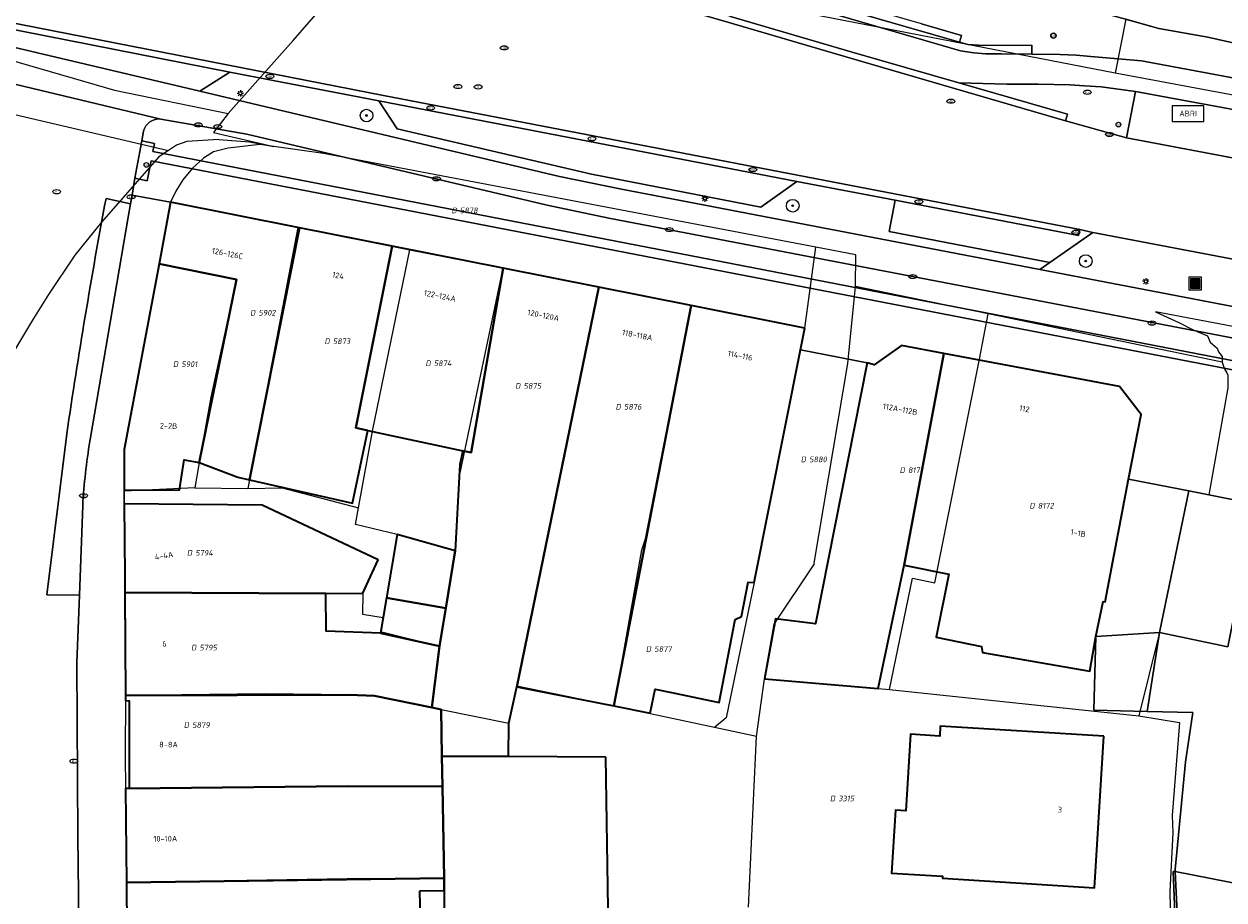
# Model space of a CAD drawing. Header units: metres. Extents: x 183765 to 187731, y 443805 to 446163.
# Tile 26 of 120: x 186446 to 186522, y 444338 to 444394. Entities that reach past the tile are written whole.
import ezdxf
from ezdxf.enums import TextEntityAlignment as Align

# ---------------------------------------------------------------- set-up
doc = ezdxf.new("R2010")
doc.units = ezdxf.units.M
doc.layers.get('0').update_dxf_attribs({"lineweight": 25})
for name, color, linetype, lineweight in [('B-WE-GR-BOOM-S', 253, 'Continuous', 25), ('B-WE-IE-MEUBILAIR-S', 7, 'Continuous', 25), ('B-WE-IE-MEUBILAIR_WEGMEUBILAIR-S', 7, 'Continuous', 25), ('B-WE-IE-MEUBILAIR_WEGMEUBILAIR_AFVALBAK-S', 7, 'Continuous', 25), ('B-WE-OG-BEBOUWING-GV', 7, 'Continuous', 35), ('B-WE-OG-BEBOUWING-T18', 10, 'Continuous', 18), ('B-WE-OG-TERREIN_ERF-GV', 7, 'Continuous', 18), ('B-WE-VH-GESLOTENVERHARDING_ASFALT-GV', 10, 'Continuous', 18), ('B-WE-VH-OPENVERHARDING-GV', 90, 'Continuous', 18), ('B-WE-VH-OPENVERHARDING_BETONELEMENT-GV', 90, 'Continuous', 18), ('B-WE-VH-OPENVERHARDING_BETONSTRAATSTEEN-GV', 90, 'Continuous', 18), ('B-WE-VH-OPENVERHARDING_SIERBESTRATING-GV', 90, 'Continuous', 18), ('B-WE-VH-OPENVERHARDING_STRAATBAKSTEEN-GV', 90, 'Continuous', 18), ('B-WE-VH-OPENVERHARDING_TEGEL-GV', 90, 'Continuous', 18)]:
    doc.layers.add(name, color=color, linetype=linetype, lineweight=lineweight)
doc.layers.add('B-WE-KG-GRENS_PERCEEL-G', color=7, linetype='Continuous', lineweight=13, true_color=0xa55252)
doc.layers.add('B-WE-KG-GRENS_PERCEEL-S', color=7, linetype='Continuous', lineweight=25, true_color=0xa55252)
doc.styles.add('NLCS-ISO', font='NLCS-ISO.ttf')
doc.styles.add('NLCS-ISO-M200-T18', font='NLCS-ISO.ttf', dxfattribs={"height": 0.36})

# ---------------------------------------------------------------- blocks, each defined once
blk = doc.blocks.new('SIE-WEG_AFVALBAK-SO')
h = blk.add_hatch(color=256)
h.dxf.hatch_style = 1
h.paths.add_polyline_path([(-1.5, -1.5), (1.5, -1.5), (1.5, 1.5), (-1.5, 1.5)])
for points in [[(-2, -2), (2, -2), (2, 2), (-2, 2)], [(-1.5, -1.5), (1.5, -1.5), (1.5, 1.5), (-1.5, 1.5)]]:
    blk.add_lwpolyline(points, close=True)
blk = doc.blocks.new('SIE-MEUBILAIR_MAST_BOVENLEIDING-SO')
for radius in [0.875, 0.75]:
    blk.add_circle((0, 0), radius)
at = {"style": 'NLCS-ISO'}
blk.add_text('bl', height=0.75, dxfattribs=at).set_placement((0, 0.07), align=Align.MIDDLE_CENTER)
blk = doc.blocks.new('SIE-MEUBILAIR_PAAL_LICHTMAST-SO')
for points in [[(-0.62, 0), (-1, 0)], [(-0.71, 0.71), (-0.44, 0.44)], [(0, 1), (0, 0.62)], [(0.44, 0.44), (0.71, 0.71)], [(1, 0), (0.62, 0)], [(-0.71, -0.71), (-0.44, -0.44)], [(0, -0.62), (0, -1)], [(0.44, -0.44), (0.71, -0.71)]]:
    blk.add_lwpolyline(points)
blk.add_circle((0, 0), 0.5)
blk = doc.blocks.new('SIE-MEUBILAIR_PAAL_VRI-SO')
blk.add_circle((0, 0), 0.75)
at = {"style": 'NLCS-ISO'}
blk.add_text('vri', height=0.75, dxfattribs=at).set_placement((-0.08, 0.07), align=Align.MIDDLE_CENTER)
blk = doc.blocks.new('SIE-MEUBILAIR_PAAL_HALTEPAAL-SO')
blk.add_circle((0, 0), 0.75)
at = {"style": 'NLCS-ISO'}
blk.add_text('ht', height=0.75, dxfattribs=at).set_placement((0, 0.06), align=Align.MIDDLE_CENTER)
blk = doc.blocks.new('SIE-MEUBILAIR_PUT_KOLK-SO')
blk.add_ellipse((0, 0), major_axis=(1.25, 0), ratio=0.54)
at = {"style": 'NLCS-ISO'}
blk.add_text('klk', height=0.75, dxfattribs=at).set_placement((0.03, 0), align=Align.MIDDLE_CENTER)
blk = doc.blocks.new('SIE-MEUBILAIR_PUT_RIOOLPUT-SO')
blk.add_ellipse((0, 0), major_axis=(1.25, 0), ratio=0.54)
at = {"style": 'NLCS-ISO'}
blk.add_text('ri', height=0.75, dxfattribs=at).set_placement((-0.04, 0.07), align=Align.MIDDLE_CENTER)
blk = doc.blocks.new('SIE-MEUBILAIR_PUT_BRANDKRAAN-SO')
blk.add_ellipse((0, 0), major_axis=(1.25, 0), ratio=0.54)
at = {"style": 'NLCS-ISO'}
blk.add_text('bk', height=0.75, dxfattribs=at).set_placement((0.03, 0), align=Align.MIDDLE_CENTER)
blk = doc.blocks.new('SIE-WEG_ABRI-SO')
blk.add_lwpolyline([(-5, -2.5), (5, -2.5), (5, 2.5), (-5, 2.5)], close=True)
at = {"style": 'NLCS-ISO'}
blk.add_text('ABRI', height=1.8, dxfattribs=at).set_placement((0, 0), align=Align.MIDDLE_CENTER)
blk = doc.blocks.new('SGR-BOOM_GBKN-SO')
at = {"linetype": 'ByBlock', "lineweight": 18}
h = blk.add_hatch(color=0, dxfattribs=at)
h.dxf.hatch_style = 1
edge = h.paths.add_edge_path()
edge.add_arc((0, 0), 0.25, 0, 360)
at = {"color": 0, "linetype": 'ByBlock', "lineweight": 18}
for radius in [2, 0.25]:
    blk.add_circle((0, 0), radius, dxfattribs=at)
at = {"color": 0, "linetype": 'ByBlock', "lineweight": 18, "style": 'NLCS-ISO'}
blk.add_attdef('SOORT', (2.5, 0), '', height=1.5, dxfattribs=at)
blk = doc.blocks.new('SKG-PERCEELNUMMER-SO')
at = {"style": 'NLCS-ISO', "oblique": 10, "flags": 1}
for tag, p in [('GEMEENTECODE', (0, 2.55)), ('PERCEELGROOTTE', (0, -2.45))]:
    blk.add_attdef(tag, text='', height=1.8, dxfattribs=at).set_placement(p, align=Align.MIDDLE_CENTER)
at = {"style": 'NLCS-ISO', "oblique": 10}
blk.add_attdef('SECTIE', text='', height=1.8, dxfattribs=at).set_placement((-0.5, 0), align=Align.MIDDLE_RIGHT)
blk.add_attdef('PERCEELNUMMER', text='', height=1.8, dxfattribs=at).set_placement((0.5, 0), align=Align.MIDDLE_LEFT)

msp = doc.modelspace()

# ---------------------------------------------------------------- linework, layer by layer
at = {"layer": 'B-WE-KG-GRENS_PERCEEL-G', "flags": 128}
for points in [[(186256.576, 444428.032), (186268.228, 444425.726), (186292.951, 444420.944), (186345.893, 444411.36), (186369.056, 444406.723), (186389.041, 444403.636), (186433.152, 444394.764), (186451.99, 444389.313), (186459.22, 444387.823)], [(186459.22, 444387.823), (186463.337, 444392.461), (186469.074, 444399.047)], [(186401.672, 444398.083), (186455.424, 444385.472)], [(186515.528, 444390.386), (186482.345, 444396.842), (186481.349, 444397.306), (186480.528, 444397.543), (186479.938, 444397.772), (186479.696, 444398.042), (186479.326, 444398.319)], [(186516.209, 444393.809), (186515.528, 444390.386)], [(186538.098, 444389.238), (186525.073, 444391.846), (186521.421, 444392.669), (186518.3, 444393.224), (186516.209, 444393.809)], [(186545.495, 444384.805), (186515.528, 444390.386)], [(186459.22, 444387.823), (186458.279, 444386.61), (186462.11, 444385.726)], [(186458.62, 444386.173), (186456.589, 444386.044), (186455.938, 444385.817), (186455.424, 444385.472)], [(186462.11, 444385.726), (186461.228, 444385.85), (186459.223, 444385.621), (186458.295, 444385.393), (186457.644, 444384.99), (186456.943, 444384.361), (186456.343, 444383.606), (186455.893, 444382.901), (186455.564, 444382.198)], [(186458.62, 444386.173), (186460.576, 444386.025), (186462.11, 444385.726)], [(186455.424, 444385.472), (186454.811, 444385.061), (186452.384, 444382.292), (186451.183, 444380.933), (186449.482, 444378.819), (186447.807, 444376.329), (186446.857, 444374.819), (186440.983, 444365.058), (186439.009, 444361.511), (186436.734, 444358.265), (186430.308, 444348.955), (186426.181, 444343.319), (186426.832, 444342.61)], [(186475.309, 444383.371), (186465.266, 444385.282), (186462.11, 444385.726)], [(186496.539, 444379.333), (186475.309, 444383.371)], [(186455.564, 444382.198), (186454.824, 444378.275)], [(186455.564, 444382.198), (186456.604, 444381.991), (186463.632, 444380.593)], [(186463.632, 444380.593), (186460.467, 444364.008)], [(186463.632, 444380.593), (186470.755, 444379.176)], [(186467.488, 444362.792), (186468.408, 444367.76), (186470.755, 444379.176)], [(186470.755, 444379.176), (186476.674, 444377.999)], [(186495.826, 444374.189), (186496.539, 444379.333)], [(186499.065, 444378.852), (186496.539, 444379.333)], [(186454.824, 444378.275), (186452.807, 444367.62), (186452.603, 444366.488), (186452.618, 444363.856)], [(186454.824, 444378.275), (186459.74, 444377.277), (186458.125, 444369.819), (186457.374, 444365.678), (186457.107, 444364.053)], [(186499.055, 444376.836), (186499.065, 444378.852)], [(186473.034, 444356.424), (186473.628, 444360.054), (186473.929, 444364.909), (186476.674, 444377.999)], [(186476.674, 444377.999), (186482.761, 444376.788)], [(186477.551, 444351.474), (186477.862, 444352.884), (186482.761, 444376.788)], [(186482.761, 444376.788), (186488.61, 444375.624)], [(186493.273, 444351.941), (186493.88, 444355.414), (186496.456, 444359.239), (186496.43, 444359.289), (186498.563, 444371.96), (186499.055, 444376.836)], [(186507.481, 444375.102), (186499.055, 444376.836)], [(186483.717, 444350.199), (186485.472, 444360.126), (186485.721, 444360.83), (186488.61, 444375.624)], [(186488.61, 444375.624), (186495.826, 444374.189)], [(186501.211, 444351.257), (186502.672, 444358.32), (186504.082, 444358.039), (186506.917, 444372.225), (186507.481, 444375.102)], [(186522.332, 444372.047), (186507.481, 444375.102)], [(186518.104, 444375.23), (186519.619, 444374.531), (186520.498, 444374.08), (186521.401, 444373.705), (186521.577, 444373.303), (186522.004, 444372.926), (186522.105, 444372.7), (186522.331, 444372.399), (186522.332, 444372.047)], [(186532.384, 444372.514), (186518.104, 444375.23)], [(186495.826, 444374.189), (186492.625, 444358.05), (186490.833, 444349.453), (186490.107, 444348.848)], [(186522.332, 444372.047), (186522.483, 444371.595), (186522.634, 444371.369), (186522.684, 444371.218), (186522.686, 444370.414), (186521.491, 444363.611)], [(186457.107, 444364.053), (186452.618, 444363.856)], [(186452.618, 444363.856), (186452.653, 444357.42)], [(186457.107, 444364.053), (186460.467, 444364.008)], [(186460.467, 444364.008), (186462.648, 444364.061), (186467.488, 444362.792)], [(186521.491, 444363.611), (186520.212, 444363.867), (186518.348, 444354.877)], [(186473.034, 444356.424), (186469.304, 444357.071), (186469.942, 444361.088), (186467.291, 444361.731), (186467.488, 444362.792)], [(186452.69, 444350.885), (186452.69, 444350.925), (186452.654, 444357.276), (186452.653, 444357.42)], [(186452.653, 444357.42), (186463.594, 444357.349), (186467.757, 444357.37), (186467.756, 444356.04), (186469.061, 444355.835), (186468.897, 444354.939), (186472.642, 444354.019)], [(186472.642, 444354.019), (186473.034, 444356.424)], [(186518.348, 444354.877), (186517.033, 444349.594)], [(186472.642, 444354.019), (186472.157, 444350.111)], [(186472.744, 444349.991), (186477.031, 444349.114), (186477.551, 444351.474)], [(186483.717, 444350.199), (186477.551, 444351.474)], [(186492.772, 444348.271), (186493.273, 444351.941)], [(186493.273, 444351.941), (186500.499, 444351.319), (186501.211, 444351.257)], [(186452.69, 444350.885), (186452.676, 444347.055), (186452.696, 444344.97)], [(186472.157, 444350.111), (186468.504, 444350.858), (186466.906, 444350.928), (186461.595, 444350.991), (186452.69, 444350.885)], [(186501.211, 444351.257), (186517.033, 444349.594)], [(186452.696, 444344.97), (186452.936, 444344.98), (186466.77, 444345.115), (186472.815, 444345.095), (186472.744, 444349.991)], [(186472.157, 444350.111), (186472.744, 444349.991)], [(186490.107, 444348.848), (186483.717, 444350.199)], [(186517.033, 444349.594), (186519.617, 444349.171), (186519.151, 444343.264), (186519.194, 444342.167)], [(186492.772, 444348.271), (186490.107, 444348.848)], [(186492.249, 444337.435), (186492.772, 444348.271)], [(186452.696, 444344.97), (186452.752, 444339.004)], [(186519.194, 444342.167), (186519.008, 444338.44), (186519.068, 444335.302)], [(186473.002, 444333.003), (186472.959, 444335.827), (186472.935, 444339.287), (186466.765, 444339.243), (186452.752, 444339.004)], [(186452.752, 444339.004), (186452.808, 444333.023)]]:
    msp.add_lwpolyline(points, dxfattribs=at)
at = {"layer": 'B-WE-OG-BEBOUWING-GV', "flags": 128}
for points in [[(186463.751, 444380.57), (186455.564, 444382.198), (186454.825, 444378.275), (186459.74, 444377.277), (186457.374, 444365.678), (186459.836, 444364.73), (186460.567, 444364.565)], [(186469.623, 444379.401), (186463.751, 444380.57), (186460.567, 444364.565), (186467.105, 444363.091), (186468.086, 444367.699), (186467.327, 444367.861)], [(186476.674, 444377.999), (186469.623, 444379.401), (186467.327, 444367.861), (186468.086, 444367.699), (186474.115, 444366.416), (186474.65, 444366.302)], [(186459.74, 444377.277), (186454.825, 444378.275), (186452.603, 444366.488), (186452.617, 444363.92), (186456.129, 444363.94), (186456.423, 444365.839), (186457.374, 444365.678)], [(186472.642, 444354.019), (186472.157, 444350.111), (186472.735, 444349.993), (186472.784, 444347.033), (186477.019, 444347.009), (186477.031, 444349.114), (186477.543, 444351.437), (186482.761, 444376.788), (186476.674, 444377.999), (186474.65, 444366.302), (186474.115, 444366.416), (186473.928, 444365.534), (186473.628, 444360.054), (186473.034, 444356.424)], [(186488.61, 444375.624), (186482.761, 444376.788), (186477.543, 444351.437), (186483.714, 444350.214)], [(186495.556, 444372.826), (186495.826, 444374.189), (186488.61, 444375.624), (186483.714, 444350.214), (186486.009, 444349.759), (186486.333, 444351.287), (186487.471, 444351.046), (186490.4, 444350.425), (186491.408, 444355.696), (186491.811, 444355.894), (186492.224, 444358.078), (186492.625, 444358.05)], [(186499.78, 444371.988), (186496.515, 444355.419), (186493.98, 444355.742), (186493.273, 444351.941), (186500.499, 444351.319), (186502.136, 444359.152), (186504.666, 444372.586), (186501.973, 444373.093), (186500.226, 444371.861)], [(186516.394, 444364.603), (186517.185, 444368.71), (186515.813, 444370.487), (186504.666, 444372.586), (186502.136, 444359.152), (186504.974, 444358.581), (186504.169, 444354.577), (186507.059, 444353.981), (186507.113, 444353.606), (186511.249, 444352.89), (186513.93, 444352.426), (186514.31, 444354.62), (186514.776, 444356.85), (186514.896, 444356.83)], [(186468.744, 444359.487), (186461.366, 444362.958), (186452.622, 444363.042), (186452.647, 444358.467), (186452.653, 444357.418), (186465.407, 444357.358), (186467.757, 444357.37)], [(186473.628, 444360.054), (186469.942, 444361.088), (186469.26, 444357.079), (186473.034, 444356.424)], [(186472.642, 444354.019), (186468.879, 444354.838), (186465.437, 444354.958), (186465.407, 444357.358), (186452.653, 444357.418), (186452.689, 444350.885), (186466.906, 444350.928), (186468.504, 444350.858), (186472.157, 444350.111)], [(186473.034, 444356.424), (186469.26, 444357.079), (186468.879, 444354.838), (186472.642, 444354.019)], [(186472.735, 444349.993), (186472.157, 444350.111), (186468.504, 444350.858), (186466.906, 444350.928), (186452.689, 444350.885), (186452.691, 444350.552), (186452.921, 444350.532), (186452.936, 444344.98), (186466.77, 444345.115), (186472.815, 444345.095), (186472.784, 444347.033)], [(186514.824, 444348.292), (186504.435, 444348.933), (186504.396, 444348.306), (186502.55, 444348.419), (186502.25, 444343.562), (186501.587, 444343.603), (186501.337, 444339.602), (186504.575, 444339.403), (186504.568, 444339.294), (186514.23, 444338.669)], [(186483.193, 444346.974), (186477.019, 444347.009), (186472.784, 444347.033), (186472.815, 444345.095), (186472.935, 444339.287), (186472.935, 444339.281), (186472.941, 444338.494), (186472.959, 444335.827), (186483.359, 444335.984)], [(186472.815, 444345.095), (186466.77, 444345.115), (186452.936, 444344.98), (186452.696, 444344.97), (186452.752, 444339.004), (186472.935, 444339.281), (186472.935, 444339.287)], [(186471.395, 444338.483), (186472.941, 444338.494), (186472.935, 444339.281), (186452.752, 444339.004), (186452.808, 444333.023), (186471.505, 444333.018)]]:
    msp.add_lwpolyline(points, close=True, dxfattribs=at)
at = {"layer": 'B-WE-OG-TERREIN_ERF-GV', "flags": 128}
for points in [[(186497.232, 444399.115), (186518.3, 444393.224), (186521.421, 444392.669), (186525.073, 444391.846), (186538.098, 444389.238), (186537.862, 444388.397), (186539.043, 444388.133), (186539.181, 444388.374), (186542.643, 444387.52), (186542.677, 444386.741), (186544.29, 444386.404), (186545.768, 444386.095), (186545.495, 444384.805), (186546.052, 444384.688), (186550.74, 444383.703), (186565.638, 444380.764), (186570.504, 444379.816), (186588.011, 444376.406), (186588.221, 444377.658), (186589.367, 444391.094), (186589.167, 444391.106), (186589.6, 444396.496)], [(186519.93, 444321.717), (186519.218, 444339.704), (186519.353, 444339.709), (186519.347, 444339.834), (186520.011, 444346.672), (186520.466, 444349.792), (186517.567, 444349.867), (186514.189, 444349.955), (186514.31, 444354.62), (186513.93, 444352.426), (186511.249, 444352.89), (186507.113, 444353.606), (186507.059, 444353.981), (186504.169, 444354.577), (186504.974, 444358.581), (186502.136, 444359.152), (186500.499, 444351.319), (186493.273, 444351.941), (186493.98, 444355.742), (186496.515, 444355.419), (186499.78, 444371.988), (186495.556, 444372.826), (186492.625, 444358.05), (186492.224, 444358.078), (186491.811, 444355.894), (186491.408, 444355.696), (186490.4, 444350.425), (186487.471, 444351.046), (186486.333, 444351.287), (186486.009, 444349.759), (186483.714, 444350.214), (186477.543, 444351.437), (186477.031, 444349.114), (186477.019, 444347.009), (186483.193, 444346.974), (186483.359, 444335.984)], [(186472.959, 444335.827), (186472.941, 444338.494), (186471.395, 444338.483), (186471.505, 444333.018)]]:
    msp.add_lwpolyline(points, dxfattribs=at)
for points in [[(186473.928, 444365.534), (186474.115, 444366.416), (186468.086, 444367.699), (186467.105, 444363.091), (186460.567, 444364.565), (186459.836, 444364.73), (186457.374, 444365.678), (186456.423, 444365.839), (186456.129, 444363.94), (186452.617, 444363.92), (186452.622, 444363.042), (186461.366, 444362.958), (186468.744, 444359.487), (186467.757, 444357.37), (186465.407, 444357.358), (186465.437, 444354.958), (186468.879, 444354.838), (186469.26, 444357.079), (186469.942, 444361.088), (186473.628, 444360.054)], [(186504.396, 444348.306), (186504.435, 444348.933), (186514.824, 444348.292), (186514.23, 444338.669), (186504.568, 444339.294), (186504.575, 444339.403), (186501.337, 444339.602), (186501.587, 444343.603), (186502.25, 444343.562), (186502.55, 444348.419)]]:
    msp.add_lwpolyline(points, close=True, dxfattribs=at)
at = {"layer": 'B-WE-VH-GESLOTENVERHARDING_ASFALT-GV', "flags": 128}
for points in [[(186541.766, 444372.165), (186541.088, 444372.28), (186533.264, 444373.602), (186510.757, 444377.92), (186484.19, 444383.018), (186480.262, 444383.83), (186457.425, 444389.231), (186444.049, 444392.387), (186440.848, 444393.158), (186437.03, 444394.062), (186404.026, 444401.832), (186343.517, 444413.869), (186333.229, 444415.81), (186310.357, 444419.503), (186305.426, 444420.111), (186298.399, 444420.602)], [(186526.75, 444389.38), (186517.215, 444391.167), (186514.002, 444391.439), (186513.055, 444391.515), (186512.043, 444391.558), (186510.237, 444391.594), (186508.3, 444391.601), (186507.303, 444391.617), (186506.559, 444391.673), (186505.726, 444391.792), (186493.411, 444395.392)], [(186491.12, 444393.98), (186498.833, 444391.721), (186505.62, 444389.759), (186508.655, 444389.691), (186510.646, 444389.681), (186512.659, 444389.633), (186513.597, 444389.568), (186514.648, 444389.516), (186516.836, 444389.225), (186527.384, 444387.272), (186528.595, 444386.977), (186529.796, 444386.645)], [(186445.226, 444389.787), (186454.946, 444387.467), (186460.403, 444386.512), (186479.472, 444382.005), (186483.395, 444381.185), (186531.885, 444371.862), (186541.436, 444370.22), (186541.766, 444372.165)]]:
    msp.add_lwpolyline(points, dxfattribs=at)
at = {"layer": 'B-WE-VH-OPENVERHARDING-GV', "flags": 128}
msp.add_lwpolyline([(186443.078, 444393.637), (186444.049, 444392.387), (186457.425, 444389.231), (186459.328, 444390.455)], close=True, dxfattribs=at)
at = {"layer": 'B-WE-VH-OPENVERHARDING_BETONELEMENT-GV', "flags": 128}
for points in [[(186450.637, 444402.572), (186443.04, 444404.051), (186439.185, 444404.805), (186438.943, 444404.834), (186388.118, 444414.776), (186388.056, 444414.377), (186466.764, 444398.975), (186474.03, 444397.56), (186477.168, 444396.947), (186484.488, 444395.497), (186491.008, 444393.597), (186498.722, 444391.337), (186512.384, 444387.353), (186512.503, 444387.769), (186505.62, 444389.759), (186498.833, 444391.721), (186491.12, 444393.98), (186484.583, 444395.886), (186477.245, 444397.339), (186474.106, 444397.953), (186466.84, 444399.368), (186454.506, 444401.83)], [(186485, 444398.783), (186483.049, 444399.136), (186480.907, 444399.588), (186479.645, 444399.804), (186478.691, 444400.028), (186477.84, 444400.352), (186477.565, 444400.49), (186478.431, 444402.616), (186478.079, 444402.781), (186477.329, 444401.028), (186477.18, 444401.084), (186476.832, 444400.354), (186477.659, 444399.939), (186478.559, 444399.597), (186479.556, 444399.363), (186480.831, 444399.144), (186482.962, 444398.694), (186484.898, 444398.345), (186505.659, 444392.351), (186505.782, 444392.776), (186503.231, 444393.513)]]:
    msp.add_lwpolyline(points, close=True, dxfattribs=at)
for points in [[(186493.411, 444395.392), (186505.726, 444391.792), (186506.559, 444391.673), (186507.303, 444391.617), (186508.3, 444391.601), (186510.237, 444391.594), (186510.236, 444392.164), (186507.202, 444392.141), (186506.186, 444392.207), (186505.659, 444392.351), (186484.898, 444398.345)], [(186436.189, 444394.969), (186437.172, 444394.793), (186441.034, 444394.041), (186443.078, 444393.637), (186459.328, 444390.455), (186468.773, 444388.619), (186495.314, 444383.5), (186501.558, 444382.319), (186513.205, 444380.078), (186513.298, 444380.458), (186469.077, 444388.964)], [(186469.077, 444388.964), (186442.023, 444394.257), (186437.255, 444395.235), (186436.271, 444395.411)]]:
    msp.add_lwpolyline(points, dxfattribs=at)
at = {"layer": 'B-WE-VH-OPENVERHARDING_BETONSTRAATSTEEN-GV', "flags": 128}
for points in [[(186516.836, 444389.225), (186514.648, 444389.516), (186513.597, 444389.568), (186512.659, 444389.633), (186510.646, 444389.681), (186508.655, 444389.691), (186505.62, 444389.759), (186512.503, 444387.769), (186512.384, 444387.353), (186516.259, 444386.27)], [(186516.836, 444389.225), (186516.259, 444386.27), (186529.259, 444383.818), (186529.796, 444386.645), (186528.595, 444386.977), (186527.384, 444387.272)], [(186468.773, 444388.619), (186469.954, 444386.847), (186482.281, 444383.972), (186493.042, 444381.885), (186495.314, 444383.5)], [(186501.558, 444382.319), (186501.177, 444380.334), (186511.379, 444378.354), (186514.127, 444380.272), (186513.298, 444380.458), (186513.205, 444380.078)], [(186541.088, 444372.28), (186541.558, 444375.064), (186540.643, 444375.224), (186539.659, 444375.396), (186535.808, 444376.132), (186514.127, 444380.272), (186511.379, 444378.354), (186510.757, 444377.92), (186533.264, 444373.602)]]:
    msp.add_lwpolyline(points, close=True, dxfattribs=at)
at = {"layer": 'B-WE-VH-OPENVERHARDING_SIERBESTRATING-GV', "flags": 128}
for points in [[(186518.3, 444393.224), (186497.232, 444399.115)], [(186503.231, 444393.513), (186505.782, 444392.776), (186505.659, 444392.351), (186506.186, 444392.207), (186507.202, 444392.141), (186510.236, 444392.164), (186510.237, 444391.594), (186512.043, 444391.558), (186513.055, 444391.515), (186514.002, 444391.439), (186517.215, 444391.167), (186526.75, 444389.38)], [(186543.821, 444383.46), (186544.29, 444386.404), (186542.677, 444386.741), (186542.643, 444387.52), (186539.181, 444388.374), (186539.043, 444388.133), (186537.862, 444388.397), (186538.098, 444389.238), (186525.073, 444391.846), (186521.421, 444392.669), (186518.3, 444393.224)], [(186483.395, 444381.185), (186479.472, 444382.005), (186460.403, 444386.512), (186454.946, 444387.467)], [(186453.848, 444386.69), (186453.744, 444386.078), (186454.538, 444385.925), (186454.442, 444385.4), (186535.405, 444369.729), (186535.31, 444369.235), (186541.083, 444368.131), (186541.436, 444370.22), (186531.885, 444371.862), (186483.395, 444381.185)], [(186454.323, 444384.809), (186454.076, 444383.546), (186453.299, 444383.711), (186453.115, 444382.638), (186455.564, 444382.198), (186463.751, 444380.57), (186469.623, 444379.401), (186476.674, 444377.999), (186482.761, 444376.788), (186488.61, 444375.624), (186495.826, 444374.189), (186495.556, 444372.826), (186499.78, 444371.988), (186500.226, 444371.861), (186501.973, 444373.093), (186504.666, 444372.586), (186515.813, 444370.487), (186517.185, 444368.71), (186516.394, 444364.603), (186520.212, 444363.867), (186524.557, 444362.998)], [(186540.866, 444366.851), (186540.977, 444367.509), (186534.606, 444368.717), (186534.706, 444369.285), (186454.323, 444384.809)]]:
    msp.add_lwpolyline(points, dxfattribs=at)
at = {"layer": 'B-WE-VH-OPENVERHARDING_SIERBESTRATING-GV'}
msp.add_lwpolyline([(186454.946, 444387.467, 0.390726), (186453.848, 444386.69)], format="xyb", dxfattribs=at)
at = {"layer": 'B-WE-VH-OPENVERHARDING_SIERBESTRATING-GV', "flags": 128}
msp.add_lwpolyline([(186527.269, 444349.765), (186527.334, 444350.102), (186527.779, 444352.4), (186527.831, 444352.671), (186528.173, 444354.441), (186522.992, 444355.443), (186522.688, 444353.974), (186518.348, 444354.877), (186517.567, 444349.867), (186520.466, 444349.792), (186520.011, 444346.672), (186519.347, 444339.834), (186519.353, 444339.709), (186526.257, 444338.361), (186526.238, 444338.564), (186525.976, 444342.118), (186525.926, 444342.824)], close=True, dxfattribs=at)
at = {"layer": 'B-WE-VH-OPENVERHARDING_STRAATBAKSTEEN-GV', "flags": 128}
for points in [[(186436.271, 444395.411), (186437.255, 444395.235), (186442.023, 444394.257), (186469.077, 444388.964), (186513.298, 444380.458), (186514.127, 444380.272), (186535.808, 444376.132), (186536.918, 444382.351), (186529.259, 444383.818), (186516.259, 444386.27), (186512.384, 444387.353), (186498.722, 444391.337), (186491.008, 444393.597), (186484.488, 444395.497)], [(186454.946, 444387.467), (186445.226, 444389.787)], [(186451.461, 444382.418), (186453.021, 444382.095), (186453.115, 444382.638), (186453.299, 444383.711), (186453.744, 444386.078), (186453.848, 444386.69)], [(186452.752, 444339.004), (186452.696, 444344.97), (186452.936, 444344.98), (186452.921, 444350.532), (186452.691, 444350.552), (186452.689, 444350.885), (186452.653, 444357.418), (186452.647, 444358.467), (186452.622, 444363.042), (186452.617, 444363.92), (186452.603, 444366.488), (186454.825, 444378.275), (186455.564, 444382.198), (186453.115, 444382.638), (186453.021, 444382.095), (186452.875, 444381.242), (186450.449, 444367.123), (186450.432, 444367.025)], [(186452.875, 444381.242), (186453.021, 444382.095), (186451.461, 444382.418)], [(186450.432, 444367.025), (186450.449, 444367.123), (186452.875, 444381.242)], [(186445.79, 444279.04), (186446.019, 444276.729), (186446.697, 444269.721), (186447.283, 444263.341), (186453.774, 444263.932), (186453.649, 444264.924), (186451.839, 444285.88), (186450.664, 444300.183), (186450.305, 444306.458), (186449.98, 444314.715), (186449.667, 444341.938), (186449.615, 444352.975), (186449.772, 444357.25), (186447.709, 444357.272), (186448.968, 444367.485)], [(186448.968, 444367.485), (186447.709, 444357.272), (186449.772, 444357.25), (186449.981, 444362.943)], [(186449.981, 444362.943), (186449.772, 444357.25), (186449.615, 444352.975), (186449.667, 444341.938), (186449.98, 444314.715)], [(186454.11, 444291.364), (186455.557, 444291.484), (186453.617, 444314.886), (186452.977, 444314.918), (186452.919, 444321.154), (186452.864, 444327.041), (186452.808, 444333.023), (186452.752, 444339.004)]]:
    msp.add_lwpolyline(points, dxfattribs=at)
for points in [[(186501.558, 444382.319), (186495.314, 444383.5), (186493.042, 444381.885), (186482.281, 444383.972), (186469.954, 444386.847), (186468.773, 444388.619), (186459.328, 444390.455), (186457.425, 444389.231), (186480.262, 444383.83), (186484.19, 444383.018), (186510.757, 444377.92), (186511.379, 444378.354), (186501.177, 444380.334)], [(186524.557, 444362.998), (186520.212, 444363.867), (186518.348, 444354.877), (186522.688, 444353.974), (186522.992, 444355.443), (186523.517, 444357.978)], [(186523.385, 444285.726), (186523.201, 444287.623), (186521.607, 444303.993), (186521.533, 444304.758), (186521.456, 444305.706), (186520.251, 444320.567), (186520.157, 444321.722), (186520.117, 444322.627), (186519.508, 444336.224), (186519.353, 444339.709), (186519.218, 444339.704), (186519.93, 444321.717), (186521.274, 444304.742), (186525.53, 444261.767), (186525.717, 444261.767), (186525.578, 444263.202), (186524.663, 444272.597), (186524.479, 444274.494)], [(186527.664, 444323.29), (186523.24, 444322.931), (186522.459, 444336.285), (186526.43, 444336.501), (186526.416, 444336.655), (186526.387, 444336.963), (186526.257, 444338.361), (186519.353, 444339.709), (186519.508, 444336.224), (186520.31, 444336.259), (186520.975, 444322.69), (186520.117, 444322.627), (186520.157, 444321.722), (186520.251, 444320.567), (186521.244, 444320.648), (186521.538, 444317.026), (186523.707, 444317.17), (186523.411, 444320.824), (186527.861, 444321.185)]]:
    msp.add_lwpolyline(points, close=True, dxfattribs=at)
at = {"layer": 'B-WE-VH-OPENVERHARDING_STRAATBAKSTEEN-GV'}
for points in [[(186453.848, 444386.69, -0.390726), (186454.946, 444387.467)], [(186448.968, 444367.485, -0.010223), (186451.461, 444382.418)], [(186451.461, 444382.418, 0.010223), (186448.968, 444367.485)], [(186449.981, 444362.943, -0.025249), (186450.432, 444367.025)], [(186450.432, 444367.025, 0.025249), (186449.981, 444362.943)]]:
    msp.add_lwpolyline(points, format="xyb", dxfattribs=at)
at = {"layer": 'B-WE-VH-OPENVERHARDING_TEGEL-GV', "flags": 128}
for points in [[(186454.442, 444385.4), (186454.538, 444385.925), (186453.744, 444386.078), (186453.299, 444383.711), (186454.076, 444383.546), (186454.323, 444384.809), (186534.706, 444369.285), (186534.606, 444368.717), (186540.977, 444367.509), (186541.083, 444368.131), (186535.31, 444369.235), (186535.405, 444369.729)], [(186520.212, 444363.867), (186516.394, 444364.603), (186514.896, 444356.83), (186514.776, 444356.85), (186514.31, 444354.62), (186518.348, 444354.877)], [(186518.348, 444354.877), (186514.31, 444354.62), (186514.189, 444349.955), (186517.567, 444349.867)]]:
    msp.add_lwpolyline(points, close=True, dxfattribs=at)

# ---------------------------------------------------------------- block references
at = {"layer": 'B-WE-GR-BOOM-S', "xscale": 0.2, "yscale": 0.2, "zscale": 0.2}
for p in [(186468.002, 444387.693), (186495.065, 444381.969), (186513.671, 444378.454)]:
    msp.add_blockref('SGR-BOOM_GBKN-SO', p, dxfattribs=at)
at = {"layer": 'B-WE-IE-MEUBILAIR-S', "xscale": 0.2, "yscale": 0.2, "zscale": 0.2}
for name, p in [('SIE-MEUBILAIR_MAST_BOVENLEIDING-SO', (186511.617, 444392.763)), ('SIE-MEUBILAIR_PUT_KOLK-SO', (186476.744, 444391.988)), ('SIE-MEUBILAIR_PUT_KOLK-SO', (186461.865, 444390.176)), ('SIE-MEUBILAIR_PUT_RIOOLPUT-SO', (186473.804, 444389.535)), ('SIE-MEUBILAIR_PUT_RIOOLPUT-SO', (186475.092, 444389.508)), ('SIE-MEUBILAIR_PAAL_LICHTMAST-SO', (186459.994, 444389.1)), ('SIE-MEUBILAIR_PUT_KOLK-SO', (186513.77, 444389.17)), ('SIE-MEUBILAIR_PUT_KOLK-SO', (186472.072, 444388.176)), ('SIE-MEUBILAIR_PUT_KOLK-SO', (186505.108, 444388.604)), ('SIE-MEUBILAIR_PAAL_HALTEPAAL-SO', (186515.747, 444387.119)), ('SIE-MEUBILAIR_PUT_KOLK-SO', (186457.315, 444387.101)), ('SIE-MEUBILAIR_PUT_BRANDKRAAN-SO', (186458.561, 444386.984)), ('SIE-MEUBILAIR_PUT_KOLK-SO', (186515.175, 444386.491)), ('SIE-MEUBILAIR_PUT_KOLK-SO', (186482.317, 444386.219)), ('SIE-MEUBILAIR_PAAL_VRI-SO', (186454.022, 444384.556)), ('SIE-MEUBILAIR_PUT_KOLK-SO', (186492.529, 444384.255)), ('SIE-MEUBILAIR_PUT_KOLK-SO', (186472.439, 444383.676)), ('SIE-MEUBILAIR_PUT_RIOOLPUT-SO', (186448.326, 444382.853)), ('SIE-MEUBILAIR_PUT_KOLK-SO', (186453.05, 444382.526)), ('SIE-MEUBILAIR_PAAL_LICHTMAST-SO', (186489.487, 444382.425)), ('SIE-MEUBILAIR_PUT_KOLK-SO', (186503.076, 444382.216)), ('SIE-MEUBILAIR_PUT_KOLK-SO', (186487.229, 444380.45)), ('SIE-MEUBILAIR_PUT_KOLK-SO', (186513.041, 444380.282)), ('SIE-MEUBILAIR_PUT_KOLK-SO', (186502.687, 444377.465)), ('SIE-MEUBILAIR_PAAL_LICHTMAST-SO', (186517.482, 444377.17)), ('SIE-MEUBILAIR_PUT_KOLK-SO', (186517.874, 444374.52)), ('SIE-MEUBILAIR_PUT_KOLK-SO', (186450.035, 444363.554)), ('SIE-MEUBILAIR_PUT_KOLK-SO', (186449.424, 444346.71))]:
    msp.add_blockref(name, p, dxfattribs=at)
at = {"layer": 'B-WE-IE-MEUBILAIR_WEGMEUBILAIR-S', "xscale": 0.2, "yscale": 0.2, "zscale": 0.2}
msp.add_blockref('SIE-WEG_ABRI-SO', (186520.166, 444387.819), dxfattribs=at)
at = {"layer": 'B-WE-IE-MEUBILAIR_WEGMEUBILAIR_AFVALBAK-S', "xscale": 0.2, "yscale": 0.2, "zscale": 0.2}
msp.add_blockref('SIE-WEG_AFVALBAK-SO', (186520.619, 444377.026), dxfattribs=at)
at = {"layer": 'B-WE-KG-GRENS_PERCEEL-S', "xscale": 0.2, "yscale": 0.2, "zscale": 0.2}
for p, values in [((186473.832, 444381.671), {'PERCEELNUMMER': '5878', 'SECTIE': 'D'}), ((186461.041, 444375.173), {'PERCEELNUMMER': '5902', 'SECTIE': 'D'}), ((186465.762, 444373.366), {'PERCEELNUMMER': '5873', 'SECTIE': 'D'}), ((186456.146, 444371.909), {'PERCEELNUMMER': '5901', 'SECTIE': 'D'}), ((186472.173, 444371.968), {'PERCEELNUMMER': '5874', 'SECTIE': 'D'}), ((186477.873, 444370.528), {'PERCEELNUMMER': '5875', 'SECTIE': 'D'}), ((186484.245, 444369.202), {'PERCEELNUMMER': '5876', 'SECTIE': 'D'}), ((186496.007, 444365.866), {'PERCEELNUMMER': '5880', 'SECTIE': 'D'}), ((186502.283, 444365.185), {'PERCEELNUMMER': '8171', 'SECTIE': 'D'}), ((186510.526, 444362.925), {'PERCEELNUMMER': '8172', 'SECTIE': 'D'}), ((186457.029, 444359.93), {'PERCEELNUMMER': '5794', 'SECTIE': 'D'}), ((186457.296, 444353.919), {'PERCEELNUMMER': '5795', 'SECTIE': 'D'}), ((186486.171, 444353.824), {'PERCEELNUMMER': '5877', 'SECTIE': 'D'}), ((186456.829, 444349.004), {'PERCEELNUMMER': '5879', 'SECTIE': 'D'}), ((186497.858, 444344.342), {'PERCEELNUMMER': '3315', 'SECTIE': 'D'})]:
    msp.add_blockref('SKG-PERCEELNUMMER-SO', p, dxfattribs=at).add_auto_attribs(values)

# ---------------------------------------------------------------- texts
at = {"layer": 'B-WE-OG-BEBOUWING-T18', "style": 'NLCS-ISO-M200-T18'}
for s, rotation, p in [('126-126C', 348.8, (186459.17, 444378.932)), ('124', 348.8, (186466.199, 444377.533)), ('122-124A', 348.8, (186472.661, 444376.248)), ('120-120A', 348.7, (186479.226, 444375.01)), ('118-118A', 348.8, (186485.198, 444373.754)), ('114-116', 348.8, (186491.73, 444372.455)), ('112A-112B', 349.3, (186501.886, 444369.051)), ('112', 349.3, (186509.777, 444369.08)), ('2-2B', 358.3, (186455.43, 444367.991)), ('1-1B', 349.1, (186513.19, 444361.189)), ('4-4A', 9.3, (186455.14, 444359.749)), ('6', 0.3, (186455.171, 444354.165)), ('8-8A', 0.2, (186455.428, 444347.763)), ('3', 356.4, (186512.032, 444343.635)), ('10-10A', 0.5, (186455.226, 444341.789))]:
    msp.add_text(s, height=0.36, rotation=rotation, dxfattribs=at).set_placement(p, align=Align.MIDDLE)

doc.saveas('drawing.dxf')
